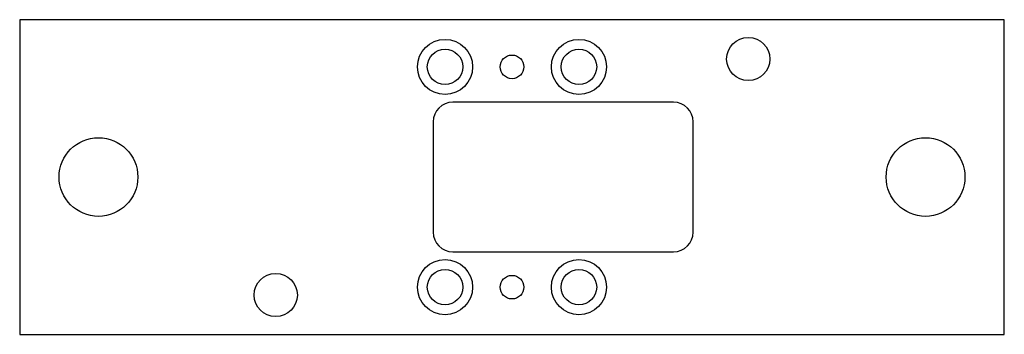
# Model space of a CAD drawing. Header units: millimetres. Extents: x -125 to 125, y -40 to 40.
import ezdxf

# ---------------------------------------------------------------- set-up
doc = ezdxf.new("R2010")
doc.units = ezdxf.units.MM

msp = doc.modelspace()

# ---------------------------------------------------------------- linework, layer by layer
at = {"layer": 'COUNTERBORE'}
for centre in [(-17, 28), (17, 28), (-17, -28), (17, -28)]:
    msp.add_circle(centre, 7, dxfattribs=at)
at = {"layer": 'HOLES'}
for centre, radius in [((60, 30), 5.5), ((-17, 28), 4.5), ((17, 28), 4.5), ((0, 28), 3), ((-105, 0), 10), ((105, 0), 10), ((-60, -30), 5.5), ((-17, -28), 4.5), ((0, -28), 3), ((17, -28), 4.5)]:
    msp.add_circle(centre, radius, dxfattribs=at)
at = {"layer": 'OUTLINE'}
for p, q in [((125, 40), (-125, 40)), ((-125, 40), (-125, -40)), ((125, -40), (125, 40)), ((41, 19), (-15, 19)), ((-20, 14), (-20, -14)), ((46, -14), (46, 14)), ((-15, -19), (41, -19)), ((-125, -40), (125, -40))]:
    msp.add_line(p, q, dxfattribs=at)
for centre, start, end in [((-15, 14), 90, 180), ((41, 14), 0, 90), ((-15, -14), 180, 270), ((41, -14), 270, 360)]:
    msp.add_arc(centre, 5, start, end, dxfattribs=at)

doc.saveas('drawing.dxf')
